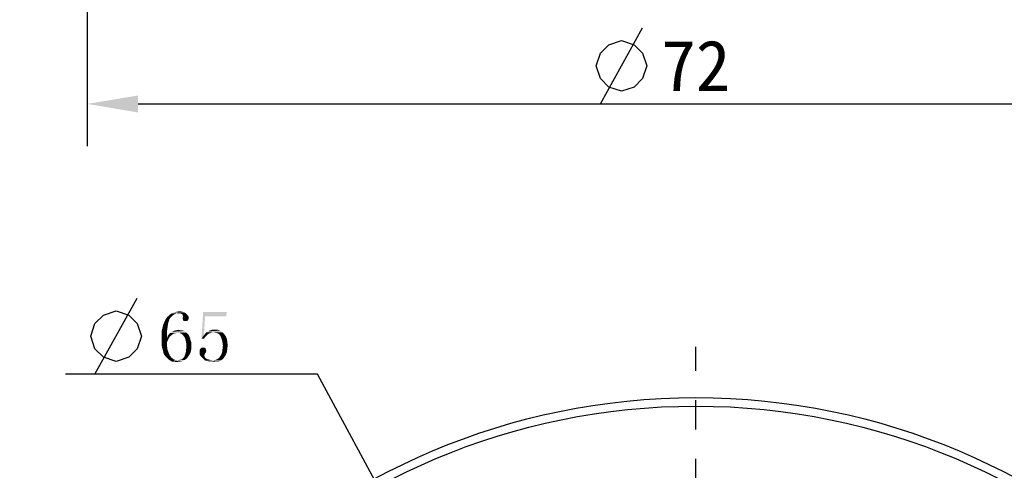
# Model space of a CAD drawing. Header units: millimetres. Extents: x 99 to 211, y 61 to 253.
# Tile 2 of 4: x 119 to 178, y 187 to 214. Entities that reach past the tile are written whole.
import ezdxf

# ---------------------------------------------------------------- set-up
doc = ezdxf.new("R2010")
doc.units = ezdxf.units.MM
doc.header["$LTSCALE"] = 23.1
doc.header["$PDMODE"] = 3
doc.header["$PDSIZE"] = 8
doc.linetypes.add('CENTER', pattern=[0.6, 0.375, -0.075, 0.075, -0.075])
doc.layers.get('0').update_dxf_attribs({"linetype": 'CONTINUOUS'})
doc.layers.get('Defpoints').update_dxf_attribs({"linetype": 'CONTINUOUS'})
for name, color, linetype in [('00_COMPONENTS', 7, 'CONTINUOUS'), ('03_ALL_AXES', 7, 'CONTINUOUS'), ('51__DRAFT_DIMS', 7, 'CONTINUOUS')]:
    doc.layers.add(name, color=color, linetype=linetype)
doc.styles.get("Standard").update_dxf_attribs({"font": 'simfang.ttf'})
doc.dimstyles.new('DIMSTYLE_2', dxfattribs={"dimtxt": 3, "dimasz": 3, "dimexe": 2.5, "dimexo": 0.5, "dimtad": 1, "dimdsep": 46, "dimtxsty": 'STANDARD', "dimblk": '_FILLED', "dimblk1": '_FILLED', "dimblk2": '_FILLED', "dimcen": 0.09, "dimclrt": 3, "dimazin": 2, "dimtp": 0.1, "dimtm": 0.1, "dimtfac": 1, "dimtofl": 0, "dimtmove": 0, "dimatfit": 1, "dimldrblk": '_FILLED', "dimfxl": 1, "dimtolj": 1, "dimarcsym": 0})
doc.dimstyles.new('DIMSTYLE_3', dxfattribs={"dimtxt": 3, "dimasz": 3, "dimexe": 2.5, "dimexo": 0.5, "dimgap": 0.75, "dimtad": 1, "dimdsep": 46, "dimtxsty": 'STANDARD', "dimblk": '_FILLED', "dimblk1": '_FILLED', "dimblk2": '_FILLED', "dimcen": 0.09, "dimclrt": 3, "dimazin": 2, "dimtp": 0.3, "dimtm": 0.3, "dimtfac": 1, "dimtofl": 0, "dimtmove": 0, "dimatfit": 3, "dimldrblk": '_FILLED', "dimfxl": 1, "dimtolj": 1, "dimarcsym": 0})

# ---------------------------------------------------------------- blocks, each defined once
blk = doc.blocks.new('_FILLED')
at = {"color": 0, "linetype": 'ByBlock'}
blk.add_solid([(0, 0), (-1, 0.167), (-1, -0.167)], dxfattribs=at)
blk = doc.blocks.new('*D6')
at = {"color": 4}
for p, q in [((133.468, 193.182), (122.062, 193.182)), ((136.968, 193.182), (133.468, 193.182)), ((143.894, 180.379), (136.968, 193.182))]:
    blk.add_line(p, q, dxfattribs=at)
at = {"color": 4, "xscale": 3, "yscale": 3, "zscale": 3, "rotation": 298.4127860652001}
blk.add_blockref('_FILLED', (143.894, 180.379), dxfattribs=at)
blk = doc.blocks.new('*D8')
at = {"layer": '51__DRAFT_DIMS', "color": 0, "lineweight": -2}
for p, q in [((123.358, 216.127), (123.358, 206.662)), ((195.358, 216.127), (195.358, 206.662)), ((126.358, 209.162), (192.358, 209.162))]:
    blk.add_line(p, q, dxfattribs=at)
at = {"layer": 'Defpoints', "color": 0}
for p in [(123.358, 216.627), (195.358, 216.627), (195.358, 209.162)]:
    blk.add_point(p, dxfattribs=at)
at = {"layer": '51__DRAFT_DIMS', "color": 0, "linetype": 'ByBlock', "lineweight": -2, "xscale": 3, "yscale": 3, "zscale": 3, "rotation": 180}
blk.add_blockref('_FILLED', (123.358, 209.162), dxfattribs=at)
at = {"layer": '51__DRAFT_DIMS', "color": 0, "linetype": 'ByBlock', "lineweight": -2, "xscale": 3, "yscale": 3, "zscale": 3}
blk.add_blockref('_FILLED', (195.358, 209.162), dxfattribs=at)
at = {"layer": '51__DRAFT_DIMS', "color": 3, "insert": (159.358, 211.429), "char_height": 3, "attachment_point": 5}
blk.add_mtext('\\A1;72', dxfattribs=at)

msp = doc.modelspace()

# ---------------------------------------------------------------- linework, layer by layer
at = {"color": 3}
msp.add_line((123.81201, 193.18155), (126.31201, 197.68155), dxfattribs=at)
msp.add_lwpolyline([(123.56201, 195.43156), (123.81201, 196.18156), (124.312, 196.68154), (125.06201, 196.93156), (125.81201, 196.68154), (126.31201, 196.18156), (126.562, 195.43156), (126.31201, 194.68154), (125.81201, 194.18156), (125.06201, 193.93155), (124.312, 194.18156), (123.81201, 194.68154), (123.56201, 195.43156)], dxfattribs=at)
for points in [[(128.71044, 196.88468), (128.82763, 196.90812), (128.94482, 196.88468)], [(128.19482, 196.34562), (127.91357, 196.25187), (127.96044, 196.36905)], [(127.91357, 196.25187), (128.19482, 196.34562), (128.14794, 196.22843)], [(128.21826, 196.43937), (127.96044, 196.36905), (128.03076, 196.48624)], [(127.96044, 196.36905), (128.21826, 196.43937), (128.19482, 196.34562)], [(128.26513, 196.50968), (128.03076, 196.48624), (128.10107, 196.57999)], [(128.03076, 196.48624), (128.26513, 196.50968), (128.21826, 196.43937)], [(128.38232, 196.62687), (128.10107, 196.57999), (128.19482, 196.6503)], [(128.10107, 196.57999), (128.38232, 196.62687), (128.26513, 196.50968)], [(128.49951, 196.72062), (128.19482, 196.6503), (128.28857, 196.74405)], [(128.19482, 196.6503), (128.49951, 196.72062), (128.38232, 196.62687)], [(128.64013, 196.76749), (128.28857, 196.74405), (128.38232, 196.79093)], [(128.28857, 196.74405), (128.64013, 196.76749), (128.49951, 196.72062)], [(129.13232, 196.81437), (128.38232, 196.79093), (128.47607, 196.8378)], [(128.64013, 196.76749), (128.38232, 196.79093), (129.13232, 196.81437)], [(129.03857, 196.86124), (128.47607, 196.8378), (128.59326, 196.86124)], [(128.47607, 196.8378), (129.03857, 196.86124), (129.13232, 196.81437)], [(128.94482, 196.88468), (128.59326, 196.86124), (128.71044, 196.88468)], [(128.59326, 196.86124), (128.94482, 196.88468), (129.03857, 196.86124)], [(128.78076, 196.76749), (128.64013, 196.76749), (129.13232, 196.81437)], [(128.82763, 196.76749), (128.78076, 196.76749), (129.13232, 196.81437)], [(128.89794, 196.76749), (128.82763, 196.76749), (129.13232, 196.81437)], [(128.89794, 196.76749), (129.13232, 196.81437), (129.20263, 196.76749)], [(129.20263, 196.76749), (128.92138, 196.74405), (128.89794, 196.76749)], [(128.96826, 196.74405), (128.92138, 196.74405), (129.20263, 196.76749)], [(128.96826, 196.74405), (129.20263, 196.76749), (129.27294, 196.69718)], [(129.27294, 196.69718), (128.99169, 196.67374), (128.96826, 196.74405)], [(129.01513, 196.62687), (128.99169, 196.67374), (129.27294, 196.69718)], [(129.36669, 196.50968), (128.99169, 196.48624), (129.01513, 196.55655)], [(128.99169, 196.48624), (129.36669, 196.50968), (129.34326, 196.43937)], [(129.34326, 196.43937), (129.01513, 196.41593), (128.99169, 196.48624)], [(129.01513, 196.62687), (129.27294, 196.69718), (129.31982, 196.62687)], [(129.31982, 196.62687), (129.34326, 196.57999), (129.01513, 196.55655)], [(129.31982, 196.62687), (129.01513, 196.55655), (129.01513, 196.62687)], [(129.01513, 196.55655), (129.34326, 196.57999), (129.36669, 196.50968)], [(129.01513, 196.41593), (129.34326, 196.43937), (129.31982, 196.36905)], [(129.31982, 196.36905), (129.03857, 196.34562), (129.01513, 196.41593)], [(129.08544, 196.32218), (129.03857, 196.34562), (129.31982, 196.36905)], [(129.17919, 196.32218), (129.08544, 196.32218), (129.31982, 196.36905)], [(129.17919, 196.32218), (129.31982, 196.36905), (129.24951, 196.32218)], [(130.32763, 196.60343), (130.11669, 195.29093), (130.21044, 196.86124)], [(130.32763, 196.60343), (130.25732, 195.47843), (130.11669, 195.29093)], [(130.21044, 196.86124), (131.61669, 196.86124), (130.32763, 196.60343)], [(130.32763, 196.60343), (131.61669, 196.86124), (131.56982, 196.60343)], [(128.07763, 195.75968), (127.74951, 195.64249), (127.77294, 195.80655)], [(127.74951, 195.64249), (128.07763, 195.75968), (128.07763, 195.57218)], [(128.10107, 195.92374), (127.77294, 195.80655), (127.81982, 195.97062)], [(127.77294, 195.80655), (128.10107, 195.92374), (128.07763, 195.75968)], [(128.12451, 196.0878), (127.81982, 195.97062), (127.84326, 196.11124)], [(127.81982, 195.97062), (128.12451, 196.0878), (128.10107, 195.92374)], [(128.14794, 196.22843), (127.84326, 196.11124), (127.91357, 196.25187)], [(127.84326, 196.11124), (128.14794, 196.22843), (128.12451, 196.0878)], [(129.08544, 195.73624), (128.35888, 195.68937), (128.45263, 195.73624)], [(128.35888, 195.68937), (129.08544, 195.73624), (129.15576, 195.68937)], [(129.01513, 195.75968), (128.45263, 195.73624), (128.54638, 195.75968)], [(128.45263, 195.73624), (129.01513, 195.75968), (129.08544, 195.73624)], [(128.82763, 195.78312), (128.92138, 195.78312), (128.54638, 195.75968)], [(128.82763, 195.78312), (128.54638, 195.75968), (128.64013, 195.78312)], [(128.54638, 195.75968), (128.92138, 195.78312), (129.01513, 195.75968)], [(128.64013, 195.78312), (128.73388, 195.80655), (128.82763, 195.78312)], [(130.42138, 195.66593), (130.51513, 195.7128), (131.21826, 195.75968)], [(130.42138, 195.66593), (131.21826, 195.75968), (131.33544, 195.66593)], [(131.21826, 195.75968), (130.51513, 195.7128), (130.58544, 195.75968)], [(130.91357, 195.80655), (131.07763, 195.80655), (130.58544, 195.75968)], [(130.91357, 195.80655), (130.58544, 195.75968), (130.74951, 195.80655)], [(130.58544, 195.75968), (131.07763, 195.80655), (131.21826, 195.75968)], [(128.07763, 195.57218), (127.74951, 195.45499), (127.74951, 195.64249)], [(127.74951, 195.45499), (128.07763, 195.57218), (128.07763, 195.3378)], [(128.07763, 195.3378), (127.74951, 195.26749), (127.74951, 195.45499)], [(127.74951, 195.26749), (128.07763, 195.3378), (128.21826, 195.36124)], [(127.74951, 195.26749), (128.21826, 195.36124), (128.14794, 195.24405)], [(128.14794, 195.24405), (127.74951, 195.10343), (127.74951, 195.26749)], [(127.74951, 195.10343), (128.14794, 195.24405), (128.07763, 195.07999)], [(128.28857, 195.45499), (128.21826, 195.36124), (128.07763, 195.3378)], [(128.28857, 195.45499), (128.07763, 195.3378), (128.12451, 195.45499)], [(128.35888, 195.50187), (128.12451, 195.45499), (128.19482, 195.54874)], [(128.12451, 195.45499), (128.35888, 195.50187), (128.28857, 195.45499)], [(128.61669, 195.61905), (128.54638, 195.59562), (128.19482, 195.54874)], [(128.61669, 195.61905), (128.19482, 195.54874), (128.26513, 195.61905)], [(128.54638, 195.59562), (128.45263, 195.57218), (128.19482, 195.54874)], [(128.19482, 195.54874), (128.45263, 195.57218), (128.35888, 195.50187)], [(129.15576, 195.68937), (129.22607, 195.64249), (128.26513, 195.61905)], [(129.15576, 195.68937), (128.26513, 195.61905), (128.35888, 195.68937)], [(128.61669, 195.61905), (128.26513, 195.61905), (129.22607, 195.64249)], [(128.71044, 195.61905), (128.61669, 195.61905), (129.22607, 195.64249)], [(128.82763, 195.61905), (128.71044, 195.61905), (129.22607, 195.64249)], [(128.82763, 195.61905), (129.22607, 195.64249), (129.27294, 195.59562)], [(129.27294, 195.59562), (128.92138, 195.57218), (128.82763, 195.61905)], [(128.99169, 195.5253), (128.92138, 195.57218), (129.27294, 195.59562)], [(128.99169, 195.5253), (129.27294, 195.59562), (129.34326, 195.5253)], [(129.34326, 195.5253), (129.06201, 195.43155), (128.99169, 195.5253)], [(129.06201, 195.43155), (129.34326, 195.5253), (129.41357, 195.38468)], [(129.41357, 195.38468), (129.13232, 195.3378), (129.06201, 195.43155)], [(129.13232, 195.3378), (129.41357, 195.38468), (129.46044, 195.22062)], [(129.46044, 195.22062), (129.17919, 195.19718), (129.13232, 195.3378)], [(129.17919, 195.19718), (129.46044, 195.22062), (129.50732, 195.07999)], [(129.50732, 195.07999), (129.20263, 195.05655), (129.17919, 195.19718)], [(130.25732, 195.47843), (130.39794, 195.45499), (130.11669, 195.29093)], [(130.39794, 195.45499), (130.32763, 195.38468), (130.11669, 195.29093)], [(130.11669, 195.29093), (130.32763, 195.38468), (130.28076, 195.29093)], [(130.53857, 195.57218), (130.46826, 195.5253), (130.25732, 195.47843)], [(130.53857, 195.57218), (130.25732, 195.47843), (130.32763, 195.57218)], [(130.25732, 195.47843), (130.46826, 195.5253), (130.39794, 195.45499)], [(130.77294, 195.64249), (130.32763, 195.57218), (130.42138, 195.66593)], [(130.77294, 195.64249), (130.67919, 195.61905), (130.32763, 195.57218)], [(130.67919, 195.61905), (130.60888, 195.59561), (130.32763, 195.57218)], [(130.32763, 195.57218), (130.60888, 195.59561), (130.53857, 195.57218)], [(130.42138, 195.66593), (131.33544, 195.66593), (130.77294, 195.64249)], [(130.86669, 195.64249), (130.77294, 195.64249), (131.33544, 195.66593)], [(130.98388, 195.61905), (130.86669, 195.64249), (131.33544, 195.66593)], [(131.07763, 195.59561), (130.98388, 195.61905), (131.33544, 195.66593)], [(131.07763, 195.59561), (131.33544, 195.66593), (131.45263, 195.57218)], [(131.45263, 195.57218), (131.17138, 195.5253), (131.07763, 195.59561)], [(131.24169, 195.43155), (131.17138, 195.5253), (131.45263, 195.57218)], [(131.24169, 195.43155), (131.45263, 195.57218), (131.54638, 195.43155)], [(131.54638, 195.43155), (131.28857, 195.31437), (131.24169, 195.43155)], [(131.28857, 195.31437), (131.54638, 195.43155), (131.61669, 195.26749)], [(131.61669, 195.26749), (131.33544, 195.17374), (131.28857, 195.31437)], [(131.33544, 195.17374), (131.61669, 195.26749), (131.64013, 195.10343)], [(131.64013, 195.10343), (131.35888, 195.03312), (131.33544, 195.17374)], [(128.07763, 195.07999), (127.74951, 194.93937), (127.74951, 195.10343)], [(127.74951, 194.93937), (128.07763, 195.07999), (128.07763, 194.84562)], [(128.07763, 194.84562), (127.77294, 194.79874), (127.74951, 194.93937)], [(127.79638, 194.68155), (127.77294, 194.79874), (128.07763, 194.84562)], [(127.79638, 194.68155), (128.07763, 194.84562), (128.10107, 194.63468)], [(128.10107, 194.63468), (127.84326, 194.54093), (127.79638, 194.68155)], [(127.84326, 194.54093), (128.10107, 194.63468), (128.17138, 194.44718)], [(129.48388, 194.54093), (129.17919, 194.47062), (129.20263, 194.56437)], [(129.22607, 194.89249), (129.20263, 195.05655), (129.50732, 195.07999)], [(129.50732, 194.7753), (129.20263, 194.65812), (129.22607, 194.7753)], [(129.20263, 194.65812), (129.50732, 194.7753), (129.50732, 194.65812)], [(129.50732, 194.65812), (129.20263, 194.56437), (129.20263, 194.65812)], [(129.20263, 194.56437), (129.50732, 194.65812), (129.48388, 194.54093)], [(129.22607, 194.89249), (129.50732, 195.07999), (129.50732, 194.89249)], [(129.50732, 194.89249), (129.22607, 194.7753), (129.22607, 194.89249)], [(129.22607, 194.7753), (129.50732, 194.89249), (129.50732, 194.7753)], [(130.37451, 194.63468), (129.99951, 194.61124), (130.04638, 194.68155)], [(129.99951, 194.61124), (130.37451, 194.63468), (130.39794, 194.56437)], [(130.39794, 194.56437), (129.99951, 194.49405), (129.99951, 194.61124)], [(129.99951, 194.49405), (130.39794, 194.56437), (130.37451, 194.47062)], [(130.32763, 194.72843), (130.35107, 194.70499), (130.04638, 194.68155)], [(130.32763, 194.72843), (130.04638, 194.68155), (130.09326, 194.72843)], [(130.04638, 194.68155), (130.35107, 194.70499), (130.37451, 194.63468)], [(130.25732, 194.75187), (130.30419, 194.75187), (130.09326, 194.72843)], [(130.21044, 194.75187), (130.25732, 194.75187), (130.09326, 194.72843)], [(130.16357, 194.75187), (130.21044, 194.75187), (130.09326, 194.72843)], [(130.16357, 194.75187), (130.09326, 194.72843), (130.11669, 194.75187)], [(130.09326, 194.72843), (130.30419, 194.75187), (130.32763, 194.72843)], [(131.64013, 194.68155), (131.33544, 194.49405), (131.35888, 194.68155)], [(131.33544, 194.49405), (131.64013, 194.68155), (131.61669, 194.49405)], [(131.35888, 195.03312), (131.64013, 195.10343), (131.66357, 194.89249)], [(131.66357, 194.89249), (131.38232, 194.86905), (131.35888, 195.03312)], [(131.35888, 194.68155), (131.38232, 194.86905), (131.66357, 194.89249)], [(131.35888, 194.68155), (131.66357, 194.89249), (131.64013, 194.68155)], [(128.17138, 194.44718), (127.86669, 194.42374), (127.84326, 194.54093)], [(127.91357, 194.32999), (127.86669, 194.42374), (128.17138, 194.44718)], [(127.91357, 194.32999), (128.17138, 194.44718), (128.24169, 194.28312)], [(128.24169, 194.28312), (127.98388, 194.23624), (127.91357, 194.32999)], [(128.05419, 194.16593), (127.98388, 194.23624), (128.24169, 194.28312)], [(128.05419, 194.16593), (128.24169, 194.28312), (128.33544, 194.16593)], [(128.33544, 194.16593), (128.12451, 194.09562), (128.05419, 194.16593)], [(128.12451, 194.09562), (128.33544, 194.16593), (128.45263, 194.07218)], [(128.45263, 194.07218), (128.19482, 194.0253), (128.12451, 194.09562)], [(128.19482, 194.0253), (128.45263, 194.07218), (128.56982, 194.0253)], [(128.56982, 194.0253), (128.28857, 193.97843), (128.19482, 194.0253)], [(128.56982, 194.0253), (128.68701, 194.00187), (128.28857, 193.97843)], [(128.28857, 193.97843), (128.68701, 194.00187), (129.13232, 194.0253)], [(128.28857, 193.97843), (129.13232, 194.0253), (128.99169, 193.95499)], [(128.99169, 193.95499), (128.35888, 193.93155), (128.28857, 193.97843)], [(129.13232, 194.0253), (128.68701, 194.00187), (128.80419, 194.0253)], [(129.13232, 194.0253), (128.80419, 194.0253), (128.92138, 194.04874)], [(128.92138, 194.04874), (129.01513, 194.11905), (129.27294, 194.14249)], [(128.92138, 194.04874), (129.27294, 194.14249), (129.13232, 194.0253)], [(129.27294, 194.14249), (129.01513, 194.11905), (129.08544, 194.18937)], [(129.31982, 194.2128), (129.08544, 194.18937), (129.10888, 194.25968)], [(129.08544, 194.18937), (129.31982, 194.2128), (129.27294, 194.14249)], [(129.36669, 194.28312), (129.10888, 194.25968), (129.13232, 194.30655)], [(129.10888, 194.25968), (129.36669, 194.28312), (129.31982, 194.2128)], [(129.41357, 194.35343), (129.13232, 194.30655), (129.15576, 194.37687)], [(129.13232, 194.30655), (129.41357, 194.35343), (129.36669, 194.28312)], [(129.46044, 194.44718), (129.15576, 194.37687), (129.17919, 194.47062)], [(129.15576, 194.37687), (129.46044, 194.44718), (129.41357, 194.35343)], [(129.17919, 194.47062), (129.48388, 194.54093), (129.46044, 194.44718)], [(130.37451, 194.47062), (129.99951, 194.37687), (129.99951, 194.49405)], [(130.37451, 194.47062), (130.32763, 194.4003), (129.99951, 194.37687)], [(129.99951, 194.37687), (130.32763, 194.4003), (130.30419, 194.35343)], [(130.30419, 194.35343), (130.04638, 194.25968), (129.99951, 194.37687)], [(130.30419, 194.35343), (130.28076, 194.28312), (130.04638, 194.25968)], [(130.04638, 194.25968), (130.28076, 194.28312), (130.30419, 194.2128)], [(130.30419, 194.2128), (130.14013, 194.16593), (130.04638, 194.25968)], [(130.14013, 194.16593), (130.30419, 194.2128), (130.32763, 194.16593)], [(130.32763, 194.16593), (130.23388, 194.07218), (130.14013, 194.16593)], [(130.32763, 194.16593), (130.37451, 194.11905), (130.23388, 194.07218)], [(130.23388, 194.07218), (130.37451, 194.11905), (130.44482, 194.07218)], [(130.44482, 194.07218), (130.35107, 193.97843), (130.23388, 194.07218)], [(130.44482, 194.07218), (130.63232, 194.0253), (130.35107, 193.97843)], [(130.63232, 194.0253), (130.79638, 194.00187), (130.35107, 193.97843)], [(130.79638, 194.00187), (131.26513, 194.00187), (130.35107, 193.97843)], [(130.35107, 193.97843), (131.26513, 194.00187), (131.17138, 193.95499)], [(131.17138, 193.95499), (130.49169, 193.93155), (130.35107, 193.97843)], [(130.79638, 194.00187), (130.93701, 194.0253), (131.33544, 194.04874)], [(130.79638, 194.00187), (131.33544, 194.04874), (131.26513, 194.00187)], [(131.33544, 194.04874), (130.93701, 194.0253), (131.05419, 194.07218)], [(131.38232, 194.09562), (131.05419, 194.07218), (131.14794, 194.14249)], [(131.05419, 194.07218), (131.38232, 194.09562), (131.33544, 194.04874)], [(131.45263, 194.16593), (131.14794, 194.14249), (131.21826, 194.23624)], [(131.14794, 194.14249), (131.45263, 194.16593), (131.38232, 194.09562)], [(131.54638, 194.30655), (131.21826, 194.23624), (131.28857, 194.35343)], [(131.21826, 194.23624), (131.54638, 194.30655), (131.45263, 194.16593)], [(131.61669, 194.49405), (131.28857, 194.35343), (131.33544, 194.49405)], [(131.28857, 194.35343), (131.61669, 194.49405), (131.54638, 194.30655)], [(128.47607, 193.93155), (128.35888, 193.93155), (128.99169, 193.95499)], [(128.47607, 193.93155), (128.99169, 193.95499), (128.85107, 193.93155)], [(128.85107, 193.93155), (128.56982, 193.90812), (128.47607, 193.93155)], [(128.56982, 193.90812), (128.85107, 193.93155), (128.68701, 193.90812)], [(130.63232, 193.93155), (130.49169, 193.93155), (131.17138, 193.95499)], [(131.00732, 193.93155), (130.63232, 193.93155), (131.17138, 193.95499)], [(131.00732, 193.93155), (130.79638, 193.90811), (130.63232, 193.93155)], [(130.79638, 193.90811), (131.00732, 193.93155), (130.89013, 193.90811)], [(131.00732, 193.93155), (131.17138, 193.95499), (131.10107, 193.93155)]]:
    msp.add_solid(points, dxfattribs=at)
at = {"layer": '00_COMPONENTS', "color": 7}
for radius in [40, 39.5]:
    msp.add_circle((159.35848, 151.79378), radius, dxfattribs=at)
at = {"layer": '03_ALL_AXES', "color": 1, "linetype": 'CENTER'}
msp.add_line((159.35848, 151.79378), (159.35848, 194.79378), dxfattribs=at)
at = {"layer": '51__DRAFT_DIMS', "color": 3}
msp.add_line((153.712, 209.16212), (156.21199, 213.66213), dxfattribs=at)
msp.add_lwpolyline([(153.462, 211.41211), (153.712, 212.16211), (154.21199, 212.66212), (154.96199, 212.91211), (155.712, 212.66212), (156.21199, 212.16211), (156.462, 211.41211), (156.21199, 210.66212), (155.712, 210.16211), (154.96199, 209.91212), (154.21199, 210.16211), (153.712, 210.66212), (153.462, 211.41211)], dxfattribs=at)

# ---------------------------------------------------------------- dimensions: what is measured, and where the dimension line sits
at = {"color": 4}
dim = msp.add_diameter_dim_2p(p1=(143.89432, 180.3789), p2=(174.82265, 123.20865), text='%%c<>', dimstyle='DIMSTYLE_2', override={"dimtih": 1, "dimtoh": 1, "dimpost": '<>'}, dxfattribs=at)
dim.commit()
dim.dimension.update_dxf_attribs({"geometry": '*D6', "text_midpoint": (123.56201, 193.93155), "dimtype": 163})
at = {"layer": '51__DRAFT_DIMS', "color": 4}
dim = msp.add_linear_dim(base=(195.35848, 209.16212), p1=(123.35848, 216.62708), p2=(195.35848, 216.62708), dimstyle='DIMSTYLE_3', override={"dimtxsty": 'STANDARD', "dimldrblk": '_FILLED'}, dxfattribs=at)
dim.commit()
dim.dimension.update_dxf_attribs({"geometry": '*D8', "text_midpoint": (159.35848, 211.42927)})

doc.saveas('drawing.dxf')
